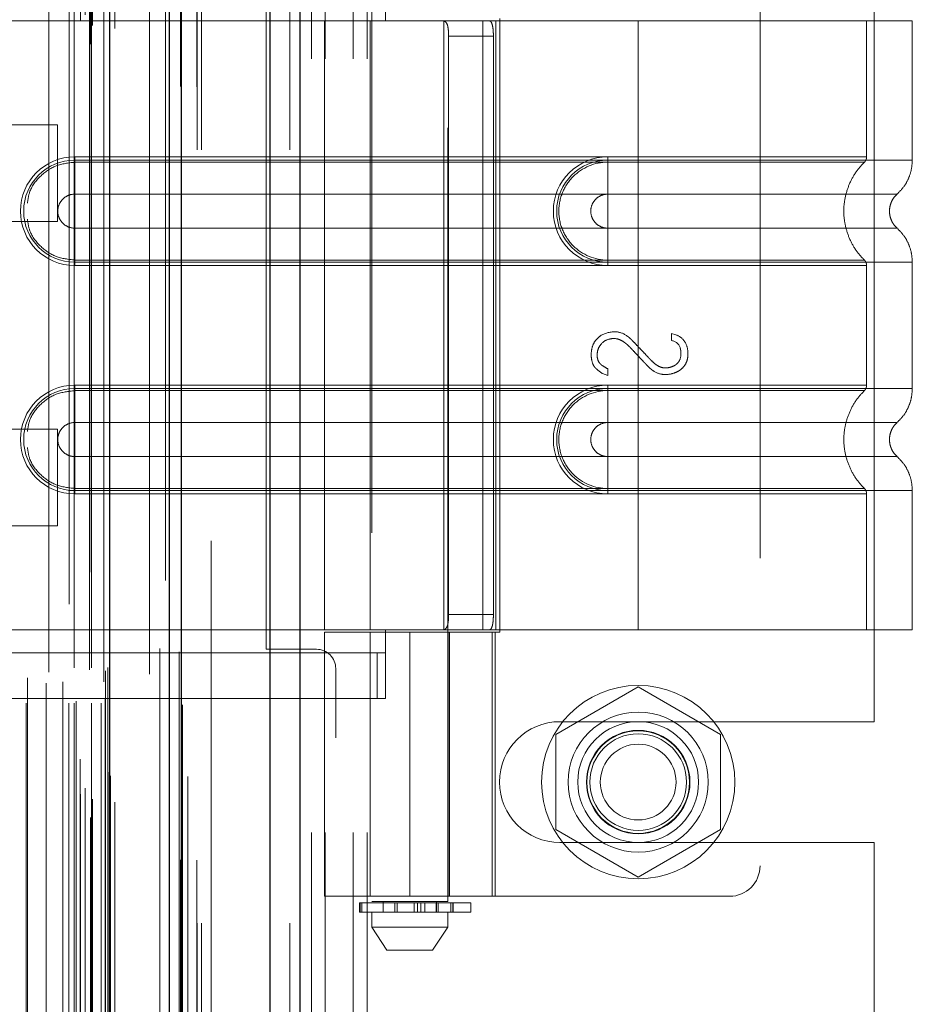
# Model space of a CAD drawing. Header units: inches. Extents: x 0.2 to 10.8, y 0.2 to 8.2.
# Tile 141 of 156: x 5.814 to 5.93, y 4.745 to 4.873. Entities that reach past the tile are written whole.
import ezdxf

# ---------------------------------------------------------------- set-up
doc = ezdxf.new("R2010")
doc.units = ezdxf.units.IN
doc.header["$MEASUREMENT"] = 0
doc.linetypes.add('HIDDEN', pattern=[0.075, 0.05, -0.025])
doc.layers.add('DIMENSIONS', color=140, linetype='Continuous')
doc.styles.add('SLDTEXTSTYLE0', font='TXT', dxfattribs={"width": 0.7})
doc.dimstyles.new('SLDDIMSTYLE0', dxfattribs={"dimtxt": 0.084961, "dimasz": 0.13, "dimexe": 0, "dimexo": 0.0625, "dimgap": 0.02124, "dimtad": 0, "dimtih": 1, "dimtoh": 1, "dimlfac": 20, "dimrnd": 1e-09, "dimzin": 12, "dimdsep": 46, "dimtxsty": 'SLDTEXTSTYLE0', "dimsah": 1, "dimcen": 0.09, "dimadec": 0, "dimazin": 3, "dimtfac": 1, "dimtofl": 0, "dimtmove": 0, "dimatfit": 3, "dimfxl": 0, "dimfrac": 2, "dimtolj": 1, "dimtzin": 12, "dimarcsym": 0})

# ---------------------------------------------------------------- blocks, each defined once
blk = doc.blocks.new('_D_18')
at = {"layer": 'DIMENSIONS'}
for p, q in [((5.80191, 4.9986), (5.37507, 4.9986)), ((5.50007, 4.9986), (5.50007, 4.26256)), ((5.3385, 4.10851), (5.30997, 4.10851)), ((5.30997, 4.10851), (5.30997, 3.97348)), ((5.66164, 4.10851), (5.69017, 4.10851)), ((5.69017, 4.10851), (5.69017, 3.97348)), ((5.30997, 3.97348), (5.3385, 3.97348)), ((5.69017, 3.97348), (5.66164, 3.97348)), ((5.50007, 3.1744), (5.50007, 3.95446)), ((5.80191, 3.1744), (5.37507, 3.1744))]:
    blk.add_line(p, q, dxfattribs=at)
for points in [[(5.50007, 4.9986), (5.48007, 4.8686), (5.52007, 4.8686)], [(5.50007, 3.1744), (5.52007, 3.3044), (5.48007, 3.3044)]]:
    blk.add_solid(points, dxfattribs=at)
at = {"layer": 'DIMENSIONS', "char_height": 0.083333, "attachment_point": 1, "style": 'SLDTEXTSTYLE0'}
for s, insert in [('36.48', (5.3385, 4.23495)), ('926.7', (5.3385, 4.0809))]:
    blk.add_mtext(s, dxfattribs=dict(at, insert=insert))
blk = doc.blocks.new('_D_19')
at = {"layer": 'DIMENSIONS'}
for p, q in [((5.78356, 5.06775), (4.86961, 5.06775)), ((4.99461, 5.06775), (4.99461, 4.31812)), ((4.83304, 4.18799), (4.80451, 4.18799)), ((4.80451, 4.18799), (4.80451, 4.05296)), ((5.15619, 4.18799), (5.18472, 4.18799)), ((5.18472, 4.18799), (5.18472, 4.05296)), ((4.80451, 4.05296), (4.83304, 4.05296)), ((5.18472, 4.05296), (5.15619, 4.05296)), ((4.99461, 3.1052), (4.99461, 3.89891)), ((5.78356, 3.1052), (4.86961, 3.1052))]:
    blk.add_line(p, q, dxfattribs=at)
for points in [[(4.99461, 5.06775), (4.97461, 4.93775), (5.01461, 4.93775)], [(4.99461, 3.1052), (5.01461, 3.2352), (4.97461, 3.2352)]]:
    blk.add_solid(points, dxfattribs=at)
at = {"layer": 'DIMENSIONS', "char_height": 0.083333, "attachment_point": 1, "style": 'SLDTEXTSTYLE0'}
for s, insert in [('39.25', (4.83304, 4.31443)), ('997.0', (4.83304, 4.16038)), ('OPENING', (4.73258, 4.00633))]:
    blk.add_mtext(s, dxfattribs=dict(at, insert=insert))

msp = doc.modelspace()

# ---------------------------------------------------------------- linework, layer by layer
at = {"color": 7, "linetype": 'Continuous', "lineweight": 25}
for p, q in [((5.8504098, 5.12325), (5.8504098, 3.0557523)), ((5.8465915, 3.0557523), (5.8465915, 5.1225418)), ((5.8335643, 3.0557523), (5.8335643, 5.1170023)), ((5.8351459, 3.0557523), (5.8351459, 5.1171577)), ((5.8258824, 3.071415), (5.8258824, 5.1015798))]:
    msp.add_line(p, q, dxfattribs=at)
at = {"color": 7, "linetype": 'HIDDEN', "lineweight": 18}
for p, q in [((5.8504098, 5.12325), (5.8504098, 3.0557523)), ((5.8504098, 3.0557523), (5.8504098, 5.12325)), ((5.8504098, 3.0557523), (5.8504098, 5.12325)), ((5.8465915, 3.0557523), (5.8465915, 5.1225418)), ((5.849137, 3.0557523), (5.849137, 5.1225418)), ((5.849137, 3.0557523), (5.849137, 5.1225418)), ((5.8351459, 3.0557523), (5.8351459, 5.1171577)), ((5.8371643, 3.0557523), (5.8371643, 5.1170023)), ((5.8376915, 3.0557523), (5.8376915, 5.1171577)), ((5.8376915, 3.0557523), (5.8376915, 5.1171577)), ((5.8349933, 3.0639328), (5.8349933, 5.1090621)), ((5.8233471, 3.0694146), (5.8233471, 5.1035803)), ((5.8233471, 3.0694146), (5.8233471, 5.1035803)), ((5.8232965, 5.1011239), (5.8232965, 3.071871)), ((5.8236023, 3.071817), (5.8236023, 5.1011778)), ((5.8265076, 3.071415), (5.8265076, 5.1015798)), ((5.8220645, 3.0724558), (5.8220645, 5.1005391)), ((5.8226599, 3.0732087), (5.8226599, 5.099809)), ((5.8330402, 5.1000814), (5.8330402, 3.0729131)), ((5.8256568, 3.0752838), (5.8256568, 5.097711)), ((5.8256568, 3.0752838), (5.8256568, 5.097711)), ((5.8259277, 3.0747056), (5.8259277, 5.0982892)), ((5.8259438, 3.0748314), (5.8259438, 5.0981634)), ((5.8359578, 3.074731), (5.8359578, 5.0982584)), ((5.8206258, 5.0969964), (5.8206258, 3.0760033)), ((5.8220459, 3.076984), (5.8220459, 5.0960108)), ((5.8309782, 5.093322), (5.8309782, 3.0796717)), ((5.815048, 3.0842256), (5.815048, 5.0887692)), ((5.8205503, 3.0842256), (5.8205503, 5.0887692)), ((5.8212542, 5.0887692), (5.8212542, 3.0842256)), ((5.8212542, 3.0842256), (5.8212542, 5.0887692)), ((5.8215042, 3.0844756), (5.8215042, 5.0885192)), ((5.8232542, 5.0885192), (5.8232542, 3.0844756)), ((5.8235042, 3.0842256), (5.8235042, 5.0887692)), ((5.8235042, 5.0887692), (5.8235042, 3.0842256)), ((5.8247484, 3.0842256), (5.8247484, 5.0887692)), ((5.8247484, 3.0842256), (5.8247484, 5.0887692)), ((5.8252542, 3.0847256), (5.8252542, 5.0882692)), ((5.8252542, 3.0847256), (5.8252542, 5.0882692)), ((5.8352551, 3.083997), (5.8352551, 5.0889992)), ((5.8179712, 5.0882276), (5.8179712, 3.0847655)), ((5.8251076, 5.0869724), (5.8251076, 3.0860224)), ((5.8176428, 3.0868027), (5.8176428, 5.0861921)), ((5.8176428, 3.0868027), (5.8176428, 5.0861921)), ((5.8197758, 3.0869504), (5.8197758, 5.0860436)), ((5.8152092, 3.087468), (5.8152092, 5.0855312)), ((5.8252965, 3.0883735), (5.8252965, 5.0846213)), ((5.8252965, 3.0883735), (5.8252965, 5.0846213)), ((5.8256248, 3.0888374), (5.8256248, 5.0841575)), ((5.8256248, 3.0888374), (5.8256248, 5.0841575)), ((5.8348202, 3.0908244), (5.8348202, 5.0821496)), ((5.8323399, 3.0912916), (5.8323399, 5.0817032)), ((5.8389643, 3.1052023), (5.8389643, 5.0677523)), ((5.8389643, 3.1052023), (5.8389643, 5.0677523)), ((5.8389643, 3.1052023), (5.8389643, 5.0677523)), ((5.8389643, 3.1052023), (5.8389643, 5.0677523)), ((5.8519143, 4.6675023), (5.8519143, 4.9986023)), ((5.8519143, 4.6675023), (5.8519143, 4.9986023)), ((5.8537143, 4.6675023), (5.8537143, 4.9986023)), ((5.8573143, 4.6675023), (5.8573143, 4.9986023)), ((5.8591143, 4.6675023), (5.8591143, 4.9986023)), ((5.8591143, 4.6675023), (5.8591143, 4.9986023)), ((5.8597154, 4.9062149), (5.8597154, 4.7585771)), ((5.869558, 4.7585771), (5.869558, 4.9062149)), ((5.9099123, 4.9029393), (5.9099123, 4.7631756)), ((5.9246643, 4.7818148), (5.9246643, 4.8842898)), ((5.8460643, 4.7911773), (5.8460643, 4.8749273)), ((5.8614871, 4.8753803), (5.8614871, 4.8724275)), ((5.8614871, 4.8724275), (5.8075501, 4.8724275)), ((5.8614871, 4.8724275), (5.8075501, 4.8724275)), ((5.8614871, 4.8724275), (5.8536131, 4.8724275)), ((5.8536131, 4.8724275), (5.8536131, 4.7936874)), ((5.8595186, 4.8724275), (5.8595186, 4.7936874)), ((5.8941643, 4.8724275), (5.8614871, 4.8724275)), ((5.8690234, 4.8724275), (5.8690234, 4.7936874)), ((5.874085, 4.8724275), (5.874085, 4.7936874)), ((5.8757722, 4.8724275), (5.8757722, 4.7936874)), ((5.8757722, 4.8724275), (5.8757722, 4.7936874)), ((5.8762689, 4.8727228), (5.8762689, 4.7933921)), ((5.8941643, 4.8724275), (5.8941643, 4.8544235)), ((5.9295973, 4.8724275), (5.8941643, 4.8724275)), ((5.8941643, 4.8724275), (5.8941643, 4.8544235)), ((5.8941643, 4.8724275), (5.8941643, 4.8548499)), ((5.8941643, 4.8724275), (5.8941643, 4.8548499)), ((5.9236918, 4.8548499), (5.9236918, 4.8724275)), ((5.9295973, 4.8544235), (5.9295973, 4.8724275)), ((5.8696551, 4.870459), (5.8696551, 4.7956559)), ((5.8754456, 4.870459), (5.8696551, 4.870459)), ((5.8754456, 4.870459), (5.8754456, 4.7956559)), ((5.8191076, 4.8589724), (5.7956701, 4.8589724)), ((5.8191076, 4.8464724), (5.8191076, 4.8589724)), ((5.8213296, 4.8548499), (5.8941643, 4.8548499)), ((5.8213296, 4.8548499), (5.8213296, 4.8541476)), ((5.8213296, 4.8544235), (5.8941643, 4.8544235)), ((5.8213296, 4.8544235), (5.8213296, 4.8500186)), ((5.8213296, 4.8541476), (5.8941643, 4.8541476)), ((5.8941643, 4.8548499), (5.8902272, 4.8548499)), ((5.8902272, 4.8548499), (5.8902272, 4.8541476)), ((5.8902272, 4.8544235), (5.8902272, 4.8500186)), ((5.8941643, 4.8544235), (5.8902272, 4.8544235)), ((5.8941643, 4.8541476), (5.8902272, 4.8541476)), ((5.8213296, 4.8500186), (5.8941643, 4.8500186)), ((5.8941643, 4.8500186), (5.8902272, 4.8500186)), ((5.7956701, 4.8464724), (5.8191076, 4.8464724)), ((5.8213296, 4.841219), (5.8213296, 4.8456239)), ((5.8941643, 4.8456239), (5.8213296, 4.8456239)), ((5.8902272, 4.8456239), (5.8941643, 4.8456239)), ((5.8902272, 4.841219), (5.8902272, 4.8456239)), ((5.8213296, 4.8407926), (5.8213296, 4.8414949)), ((5.8941643, 4.8414949), (5.8213296, 4.8414949)), ((5.8902272, 4.8414949), (5.8941643, 4.8414949)), ((5.8902272, 4.8407926), (5.8902272, 4.8414949)), ((5.8941643, 4.841219), (5.8213296, 4.841219)), ((5.8941643, 4.8407926), (5.8213296, 4.8407926)), ((5.8902272, 4.841219), (5.8941643, 4.841219)), ((5.8902272, 4.8407926), (5.8941643, 4.8407926)), ((5.8941643, 4.841219), (5.8941643, 4.8248959)), ((5.8941643, 4.841219), (5.8941643, 4.8248959)), ((5.8941643, 4.8407926), (5.8941643, 4.8253224)), ((5.8941643, 4.8407926), (5.8941643, 4.8253224)), ((5.9236918, 4.8253224), (5.9236918, 4.8407926)), ((5.9295973, 4.8248959), (5.9295973, 4.841219)), ((5.8984784, 4.8319824), (5.8990356, 4.8318383)), ((5.8984784, 4.8310889), (5.8984784, 4.8319824)), ((5.8902347, 4.8274379), (5.8902347, 4.8265924)), ((5.8902347, 4.8265924), (5.8895429, 4.8268229)), ((5.8213296, 4.8253224), (5.8941643, 4.8253224)), ((5.8213296, 4.8253224), (5.8213296, 4.82462)), ((5.8213296, 4.8248959), (5.8941643, 4.8248959)), ((5.8213296, 4.8248959), (5.8213296, 4.820491)), ((5.8902272, 4.8253224), (5.8902272, 4.82462)), ((5.8941643, 4.8253224), (5.8902272, 4.8253224)), ((5.8902272, 4.8248959), (5.8902272, 4.820491)), ((5.8941643, 4.8248959), (5.8902272, 4.8248959)), ((5.8213296, 4.82462), (5.8941643, 4.82462)), ((5.8941643, 4.82462), (5.8902272, 4.82462)), ((5.8213296, 4.820491), (5.8941643, 4.820491)), ((5.8941643, 4.820491), (5.8902272, 4.820491)), ((5.8191076, 4.8196224), (5.7956701, 4.8196224)), ((5.8191076, 4.8071224), (5.8191076, 4.8196224)), ((5.8213296, 4.8116914), (5.8213296, 4.8160963)), ((5.8941643, 4.8160963), (5.8213296, 4.8160963)), ((5.8902272, 4.8160963), (5.8941643, 4.8160963)), ((5.8902272, 4.8116914), (5.8902272, 4.8160963)), ((5.8213296, 4.811265), (5.8213296, 4.8119673)), ((5.8941643, 4.8119673), (5.8213296, 4.8119673)), ((5.8941643, 4.8116914), (5.8213296, 4.8116914)), ((5.8941643, 4.811265), (5.8213296, 4.811265)), ((5.8902272, 4.8119673), (5.8941643, 4.8119673)), ((5.8902272, 4.811265), (5.8902272, 4.8119673)), ((5.8902272, 4.8116914), (5.8941643, 4.8116914)), ((5.8902272, 4.811265), (5.8941643, 4.811265)), ((5.8941643, 4.8116914), (5.8941643, 4.7936874)), ((5.8941643, 4.8116914), (5.8941643, 4.7936874)), ((5.8941643, 4.811265), (5.8941643, 4.7936874)), ((5.8941643, 4.811265), (5.8941643, 4.7936874)), ((5.9236918, 4.7936874), (5.9236918, 4.811265)), ((5.9295973, 4.7936874), (5.9295973, 4.8116914)), ((5.7956701, 4.8071224), (5.8191076, 4.8071224)), ((5.8696551, 4.7956559), (5.8754456, 4.7956559)), ((5.8075501, 4.7936874), (5.8614871, 4.7936874)), ((5.8075501, 4.7936874), (5.8614871, 4.7936874)), ((5.8614871, 4.7936874), (5.8536131, 4.7936874)), ((5.8536131, 4.7933921), (5.8756603, 4.7933921)), ((5.8536131, 4.7933921), (5.8536131, 4.7592386)), ((5.8595186, 4.7933921), (5.8595186, 4.7592386)), ((5.8614871, 4.7936874), (5.8614871, 4.7907346)), ((5.8941643, 4.7936874), (5.8614871, 4.7936874)), ((5.8646367, 4.7933921), (5.8646367, 4.7592386)), ((5.8646367, 4.7592386), (5.8646367, 4.7933921)), ((5.8695804, 4.7933921), (5.8695804, 4.7592386)), ((5.8697548, 4.7592386), (5.8697548, 4.7933921)), ((5.8752847, 4.7592386), (5.8752847, 4.7933921)), ((5.8756603, 4.7933921), (5.8762689, 4.7933921)), ((5.8756603, 4.7592386), (5.8756603, 4.7933921)), ((5.9295973, 4.7936874), (5.8941643, 4.7936874)), ((5.8604113, 4.7907346), (5.8061991, 4.7907346)), ((5.8525643, 4.7911773), (5.8460643, 4.7911773)), ((5.8604113, 4.7848291), (5.8604113, 4.7907346)), ((5.8604113, 4.7907346), (5.8614871, 4.7907346)), ((5.8614871, 4.7848291), (5.8614871, 4.7907346)), ((5.8550643, 4.3797273), (5.8550643, 4.7886773)), ((5.8941643, 4.7862999), (5.8835143, 4.7801511)), ((5.9048143, 4.7801511), (5.8941643, 4.7862999)), ((5.8061991, 4.7848291), (5.8604113, 4.7848291)), ((5.8614871, 4.7848291), (5.8604113, 4.7848291)), ((5.8840393, 4.7818148), (5.9246643, 4.7818148)), ((5.8835143, 4.7801511), (5.8835143, 4.7678536)), ((5.9048143, 4.7678536), (5.9048143, 4.7801511)), ((5.8835143, 4.7678536), (5.8941643, 4.7617048)), ((5.8941643, 4.7617048), (5.9048143, 4.7678536)), ((5.8840393, 4.7661898), (5.9246643, 4.7661898)), ((5.9246643, 4.7168461), (5.9246643, 4.7661898)), ((5.8756603, 4.7592386), (5.8536131, 4.7592386)), ((5.869558, 4.7585771), (5.8597154, 4.7585771)), ((5.8611918, 4.7585771), (5.8611918, 4.7571992)), ((5.8680816, 4.7571992), (5.8680816, 4.7585771)), ((5.8756603, 4.7592386), (5.9059753, 4.7592386)), ((5.8581351, 4.7583803), (5.8582073, 4.7583803)), ((5.8581351, 4.7583803), (5.8581351, 4.7571992)), ((5.8582073, 4.7571992), (5.8582073, 4.7583803)), ((5.8582073, 4.7583803), (5.8725107, 4.7583803)), ((5.8582073, 4.7583803), (5.8582073, 4.7571992)), ((5.8584434, 4.7583803), (5.8584434, 4.7571992)), ((5.8584434, 4.7571992), (5.8584434, 4.7583803)), ((5.8627137, 4.7571992), (5.8627137, 4.7583803)), ((5.8627137, 4.7583803), (5.8627137, 4.7571992)), ((5.8629875, 4.7583803), (5.8629875, 4.7571992)), ((5.8629875, 4.7571992), (5.8629875, 4.7583803)), ((5.8651823, 4.7571992), (5.8651823, 4.7583803)), ((5.8651823, 4.7583803), (5.8651823, 4.7571992)), ((5.865625, 4.7583803), (5.865625, 4.7571992)), ((5.865625, 4.7571992), (5.865625, 4.7583803)), ((5.8660596, 4.7571992), (5.8660596, 4.7583803)), ((5.8660596, 4.7583803), (5.8660596, 4.7571992)), ((5.8665687, 4.7583803), (5.8665687, 4.7571992)), ((5.8665687, 4.7571992), (5.8665687, 4.7583803)), ((5.8680331, 4.7583803), (5.8680331, 4.7571992)), ((5.8680381, 4.7583803), (5.8680381, 4.7571992)), ((5.8680381, 4.7571992), (5.8680381, 4.7583803)), ((5.8680816, 4.7571992), (5.8680816, 4.7583803)), ((5.8683249, 4.7571992), (5.8683249, 4.7583803)), ((5.8683249, 4.7583803), (5.8683249, 4.7571992)), ((5.8699471, 4.7583803), (5.8699471, 4.7571992)), ((5.8699471, 4.7571992), (5.8699471, 4.7583803)), ((5.8702172, 4.7571992), (5.8702172, 4.7583803)), ((5.8702172, 4.7583803), (5.8702172, 4.7571992)), ((5.8702389, 4.7571992), (5.8702389, 4.7583803)), ((5.8725107, 4.7571992), (5.8725107, 4.7583803)), ((5.8582073, 4.7571992), (5.8581351, 4.7571992)), ((5.8725107, 4.7571992), (5.8582073, 4.7571992)), ((5.8597154, 4.7571992), (5.8597154, 4.7552307)), ((5.869558, 4.7552307), (5.869558, 4.7571992)), ((5.8597154, 4.7552307), (5.869558, 4.7552307)), ((5.8597154, 4.7552307), (5.8616839, 4.7522779)), ((5.8675894, 4.7522779), (5.869558, 4.7552307)), ((5.8616839, 4.7522779), (5.8675894, 4.7522779))]:
    msp.add_line(p, q, dxfattribs=at)
at = {"color": 7, "linetype": 'HIDDEN', "lineweight": 18, "flags": 128}
for points in [[(5.8370977, 3.0638986), (5.8370979, 4.0784026), (5.8370977, 5.1090963)], [(5.8370977, 3.0638966), (5.8370979, 4.0658172), (5.8370977, 5.1090961)], [(5.8359578, 3.0747242), (5.8359579, 4.1077342), (5.8359578, 5.0982718)], [(5.8352551, 3.0840072), (5.8352555, 4.0451333), (5.8352551, 5.0889981)], [(5.8309855, 5.0879743), (5.8309854, 4.0945813), (5.8309855, 3.0850196)], [(5.8309855, 5.0879764), (5.8309855, 4.1071758), (5.8309855, 3.0850196)]]:
    msp.add_lwpolyline(points, dxfattribs=at)
at = {"color": 7, "linetype": 'HIDDEN', "lineweight": 18}
for radius in [0.0125, 0.0090551, 0.0078125, 0.0066929, 0.006625, 0.00625, 0.0048975]:
    msp.add_circle((5.8941643, 4.7740023), radius, dxfattribs=at)
for centre, radius, start, end in [((5.8213296, 4.8478212), 0.0070287, 90, 270), ((5.8213296, 4.8478212), 0.0066023, 90, 270), ((5.8902272, 4.8478212), 0.0070287, 90, 270), ((5.8902272, 4.8478212), 0.0066023, 90, 270), ((5.8213296, 4.8182937), 0.0070287, 90, 270), ((5.8213296, 4.8182937), 0.0066023, 90, 270), ((5.8902272, 4.8182937), 0.0070287, 90, 270), ((5.8902272, 4.8182937), 0.0066023, 90, 270), ((5.8525643, 4.7886773), 0.0025, 0, 90), ((5.8840393, 4.7740023), 0.0078125, 90, 270), ((5.9059753, 4.7631756), 0.003937, 270, 0)]:
    msp.add_arc(centre, radius, start, end, dxfattribs=at)
for points, knots in [([(5.8688824, 4.8724275), (5.8690298, 4.8724275), (5.8691576, 4.872382), (5.8693666, 4.8721933), (5.8694466, 4.8720497), (5.8695623, 4.8716869), (5.8695993, 4.8714654), (5.8696452, 4.8709851), (5.8696551, 4.8707231), (5.8696551, 4.870459)], [0, 0, 0, 0, 0.25, 0.25, 0.5, 0.5, 0.75, 0.75, 1, 1, 1, 1]), ([(5.8754456, 4.870459), (5.8754456, 4.8707198), (5.8754358, 4.8709758), (5.8753941, 4.8714536), (5.875362, 4.8716723), (5.8752716, 4.8720354), (5.8752122, 4.8721817), (5.8750677, 4.8723765), (5.8749812, 4.8724275), (5.8748852, 4.8724275)], [0, 0, 0, 0, 0.25, 0.25, 0.5, 0.5, 0.75, 0.75, 1, 1, 1, 1]), ([(5.8152092, 4.8488567), (5.8152733, 4.8493279), (5.8154493, 4.8506224), (5.816767, 4.8523941), (5.8188387, 4.8538636), (5.8204993, 4.8540529), (5.8213296, 4.8541476)], [0, 0, 0, 0, 0.16020075, 0.44013383, 0.72006692, 1, 1, 1, 1]), ([(5.8902272, 4.8541476), (5.8885643, 4.8541643), (5.8861058, 4.8531145), (5.8842304, 4.850305), (5.8837361, 4.8478212), (5.8842304, 4.8453375), (5.8861058, 4.8425279), (5.8885643, 4.8414782), (5.8902272, 4.8414949)], [6.28318531, 6.28318531, 6.28318531, 6.28318531, 7.06858347, 7.46128255, 7.85398163, 8.24668072, 8.6393798, 9.42477796, 9.42477796, 9.42477796, 9.42477796]), ([(5.8941642, 4.8544235), (5.8941642, 4.8536198), (5.8941642, 4.8519346), (5.8941642, 4.8505516), (5.8941642, 4.850018)], [0.052118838, 0.052118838, 0.052118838, 0.052118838, 0.500001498, 0.948006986, 0.948006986, 0.948006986, 0.948006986]), ([(5.8941643, 4.8548499), (5.8986751, 4.8548499), (5.9063975, 4.8548499), (5.9159511, 4.8548499), (5.9221547, 4.8548499), (5.9244605, 4.8548499), (5.9221547, 4.8548499), (5.9159511, 4.8548499), (5.9063975, 4.8548499), (5.8986751, 4.8548499), (5.8941643, 4.8548499)], [4.71239975, 4.71239975, 4.71239975, 4.71239975, 5.17054869, 5.49779793, 5.89049701, 6.2831961, 6.67589519, 7.06859428, 7.39584352, 7.85399245, 7.85399245, 7.85399245, 7.85399245]), ([(5.8941643, 4.8544235), (5.8964833, 4.8544235), (5.8988024, 4.8544235), (5.9033514, 4.8544235), (5.9055813, 4.8544235), (5.9098665, 4.8544235), (5.9119216, 4.8544235), (5.9157781, 4.8544235), (5.9175794, 4.8544235), (5.9208591, 4.8544235), (5.9223374, 4.8544235), (5.9249142, 4.8544235), (5.9260127, 4.8544235), (5.9277876, 4.8544235), (5.9284641, 4.8544235), (5.9293689, 4.8544235), (5.9295973, 4.8544235), (5.9295973, 4.8544235), (5.9293689, 4.8544235), (5.9284641, 4.8544235), (5.9277876, 4.8544235), (5.9260127, 4.8544235), (5.9249142, 4.8544235), (5.9223374, 4.8544235), (5.9208591, 4.8544235), (5.9175794, 4.8544235), (5.9157781, 4.8544235), (5.9119216, 4.8544235), (5.9098665, 4.8544235), (5.9055813, 4.8544235), (5.9033514, 4.8544235), (5.8988024, 4.8544235), (5.8964833, 4.8544235), (5.8941643, 4.8544235)], [0, 0, 0, 0, 0.0625, 0.0625, 0.125, 0.125, 0.1875, 0.1875, 0.25, 0.25, 0.3125, 0.3125, 0.375, 0.375, 0.4375, 0.4375, 0.5, 0.5, 0.5625, 0.5625, 0.625, 0.625, 0.6875, 0.6875, 0.75, 0.75, 0.8125, 0.8125, 0.875, 0.875, 0.9375, 0.9375, 1, 1, 1, 1]), ([(5.8941643, 4.8544235), (5.8941643, 4.8535949), (5.8941643, 4.8527667), (5.8941643, 4.8512541), (5.8941643, 4.8505705), (5.8941643, 4.8500186)], [0, 0, 0, 0, 0.5, 0.5, 1, 1, 1, 1]), ([(5.8941643, 4.8541476), (5.8979916, 4.8541476), (5.9018153, 4.8541476), (5.9088863, 4.8541477), (5.9121298, 4.8541477), (5.9175389, 4.8541477), (5.9197075, 4.8541477), (5.922635, 4.8541478), (5.9233969, 4.8541478), (5.9233961, 4.8541478), (5.922636, 4.8541478), (5.9197069, 4.8541479), (5.9175397, 4.8541479), (5.9121297, 4.8541479), (5.9088866, 4.8541479), (5.9018154, 4.854148), (5.8979921, 4.854148), (5.8941643, 4.854148)], [0, 0, 0, 0, 0.125, 0.125, 0.25, 0.25, 0.375, 0.375, 0.5, 0.5, 0.625, 0.625, 0.75, 0.75, 0.875, 0.875, 1, 1, 1, 1]), ([(5.8941643, 4.8414949), (5.8941643, 4.8431338), (5.8941643, 4.8478212), (5.8941643, 4.8525087), (5.8941643, 4.8541476)], [0.027131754, 0.027131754, 0.027131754, 0.027131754, 0.5, 0.972868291, 0.972868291, 0.972868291, 0.972868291]), ([(5.9234577, 4.8414359), (5.9230526, 4.8418726), (5.9222426, 4.8427457), (5.9214014, 4.8443351), (5.9208647, 4.8460399), (5.9206801, 4.8478212), (5.9208647, 4.8496026), (5.9214014, 4.8513073), (5.9222426, 4.8528968), (5.9230526, 4.8537699), (5.9234577, 4.8542066)], [0, 0, 0, 0, 0.125085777, 0.250126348, 0.375155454, 0.5, 0.624844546, 0.749873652, 0.874914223, 1, 1, 1, 1]), ([(5.9233939, 4.8541444), (5.9234383, 4.8541925), (5.923528, 4.8542896), (5.9236198, 4.8544672), (5.9236821, 4.8546571), (5.9236886, 4.8547891), (5.9236918, 4.8548545)], [0, 0, 0, 0, 0.24752408, 0.49999998, 0.75247589, 1, 1, 1, 1]), ([(5.9276036, 4.8499993), (5.9278956, 4.8502911), (5.9284863, 4.8508812), (5.929112, 4.8519803), (5.9295212, 4.8531773), (5.9295722, 4.8540111), (5.9295974, 4.8544235)], [0, 0, 0, 0, 0.2471303, 0.49986639, 0.75266195, 1, 1, 1, 1]), ([(5.8213296, 4.8456239), (5.821042, 4.8456239), (5.8207545, 4.8456811), (5.820223, 4.8459012), (5.8199792, 4.8460641), (5.8195725, 4.8464709), (5.8194096, 4.8467146), (5.8191895, 4.8472461), (5.8191323, 4.8475336), (5.8191323, 4.8481089), (5.8191895, 4.8483964), (5.8194096, 4.8489279), (5.8195725, 4.8491716), (5.8199792, 4.8495784), (5.820223, 4.8497412), (5.8207545, 4.8499614), (5.821042, 4.8500186), (5.8213296, 4.8500186)], [0, 0, 0, 0, 0.125, 0.125, 0.25, 0.25, 0.375, 0.375, 0.5, 0.5, 0.625, 0.625, 0.75, 0.75, 0.875, 0.875, 1, 1, 1, 1]), ([(5.8902272, 4.8500186), (5.8899396, 4.8500186), (5.8896521, 4.8499614), (5.8891206, 4.8497412), (5.8888769, 4.8495784), (5.8884701, 4.8491716), (5.8883072, 4.8489279), (5.8880871, 4.8483964), (5.8880299, 4.8481089), (5.8880299, 4.8475336), (5.8880871, 4.8472461), (5.8883072, 4.8467146), (5.8884701, 4.8464709), (5.8888769, 4.8460641), (5.8891206, 4.8459012), (5.8896521, 4.8456811), (5.8899396, 4.8456239), (5.8902272, 4.8456239)], [0, 0, 0, 0, 0.125, 0.125, 0.25, 0.25, 0.375, 0.375, 0.5, 0.5, 0.625, 0.625, 0.75, 0.75, 0.875, 0.875, 1, 1, 1, 1]), ([(5.8941643, 4.850018), (5.8991265, 4.850018), (5.9077739, 4.850018), (5.9186476, 4.850018), (5.9258402, 4.850018), (5.928517, 4.850018), (5.9258402, 4.850018), (5.9186476, 4.850018), (5.9077739, 4.850018), (5.8991265, 4.850018), (5.8941643, 4.850018)], [4.71241411, 4.71241411, 4.71241411, 4.71241411, 5.15721613, 5.48839216, 5.88580339, 6.28321463, 6.68062587, 7.0780371, 7.40921314, 7.85401516, 7.85401516, 7.85401516, 7.85401516]), ([(5.9276469, 4.8456047), (5.9274989, 4.8457522), (5.9272025, 4.8460476), (5.9268914, 4.8465984), (5.9266911, 4.8471946), (5.9266212, 4.8478212), (5.9266911, 4.8484479), (5.9268914, 4.849044), (5.9272025, 4.8495949), (5.9274989, 4.8498903), (5.9276469, 4.8500378)], [0, 0, 0, 0, 0.12483242, 0.24993914, 0.37510573, 0.5, 0.62489427, 0.75006086, 0.87516758, 1, 1, 1, 1]), ([(5.8213296, 4.8414949), (5.8204993, 4.8415895), (5.8188387, 4.8417788), (5.816767, 4.8432483), (5.8154493, 4.8450201), (5.8152733, 4.8463146), (5.8152092, 4.8467857)], [0, 0, 0, 0, 0.27993308, 0.55986617, 0.83979925, 1, 1, 1, 1]), ([(5.8941642, 4.841219), (5.8941642, 4.8420227), (5.8941642, 4.8437078), (5.8941642, 4.8450909), (5.8941642, 4.8456244)], [0.052118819, 0.052118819, 0.052118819, 0.052118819, 0.500001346, 0.948007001, 0.948007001, 0.948007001, 0.948007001]), ([(5.8941643, 4.8456244), (5.8991265, 4.8456244), (5.9077739, 4.8456244), (5.9186476, 4.8456244), (5.9258402, 4.8456244), (5.928517, 4.8456244), (5.9258402, 4.8456244), (5.9186476, 4.8456244), (5.9077739, 4.8456244), (5.8991265, 4.8456244), (5.8941643, 4.8456244)], [4.71236405, 4.71236405, 4.71236405, 4.71236405, 5.15716608, 5.48834211, 5.88575335, 6.2831646, 6.68057584, 7.07798708, 7.40916311, 7.85396503, 7.85396503, 7.85396503, 7.85396503]), ([(5.8941643, 4.841219), (5.8941643, 4.8420476), (5.8941643, 4.8428758), (5.8941643, 4.8443884), (5.8941643, 4.845072), (5.8941643, 4.8456239)], [0, 0, 0, 0, 0.5, 0.5, 1, 1, 1, 1]), ([(5.9295974, 4.841219), (5.9295722, 4.8416313), (5.9295212, 4.8424652), (5.929112, 4.8436622), (5.9284863, 4.8447612), (5.9278956, 4.8453514), (5.9276036, 4.8456431)], [0, 0, 0, 0, 0.24733805, 0.50013361, 0.75286969, 1, 1, 1, 1]), ([(5.8941643, 4.8414945), (5.8979921, 4.8414945), (5.9018154, 4.8414945), (5.9088866, 4.8414945), (5.9121297, 4.8414946), (5.9175397, 4.8414946), (5.9197069, 4.8414946), (5.922636, 4.8414946), (5.9233961, 4.8414947), (5.9233969, 4.8414947), (5.922635, 4.8414947), (5.9197075, 4.8414947), (5.9175389, 4.8414947), (5.9121298, 4.8414948), (5.9088863, 4.8414948), (5.9018153, 4.8414948), (5.8979916, 4.8414948), (5.8941643, 4.8414949)], [0, 0, 0, 0, 0.125, 0.125, 0.25, 0.25, 0.375, 0.375, 0.5, 0.5, 0.625, 0.625, 0.75, 0.75, 0.875, 0.875, 1, 1, 1, 1]), ([(5.9236918, 4.840788), (5.9236886, 4.8408534), (5.9236821, 4.8409854), (5.9236198, 4.8411753), (5.923528, 4.8413528), (5.9234383, 4.84145), (5.9233939, 4.8414981)], [0, 0, 0, 0, 0.2475241, 0.50000001, 0.75247591, 1, 1, 1, 1]), ([(5.8941643, 4.841219), (5.8964833, 4.841219), (5.8988024, 4.841219), (5.9033514, 4.841219), (5.9055813, 4.841219), (5.9098665, 4.841219), (5.9119216, 4.841219), (5.9157781, 4.841219), (5.9175794, 4.841219), (5.9208591, 4.841219), (5.9223374, 4.841219), (5.9249142, 4.841219), (5.9260127, 4.841219), (5.9277876, 4.841219), (5.9284641, 4.841219), (5.9293689, 4.841219), (5.9295973, 4.841219), (5.9295973, 4.841219), (5.9293689, 4.841219), (5.9284641, 4.841219), (5.9277876, 4.841219), (5.9260127, 4.841219), (5.9249142, 4.841219), (5.9223374, 4.841219), (5.9208591, 4.841219), (5.9175794, 4.841219), (5.9157781, 4.841219), (5.9119216, 4.841219), (5.9098665, 4.841219), (5.9055813, 4.841219), (5.9033514, 4.841219), (5.8988024, 4.841219), (5.8964833, 4.841219), (5.8941643, 4.841219)], [0, 0, 0, 0, 0.0625, 0.0625, 0.125, 0.125, 0.1875, 0.1875, 0.25, 0.25, 0.3125, 0.3125, 0.375, 0.375, 0.4375, 0.4375, 0.5, 0.5, 0.5625, 0.5625, 0.625, 0.625, 0.6875, 0.6875, 0.75, 0.75, 0.8125, 0.8125, 0.875, 0.875, 0.9375, 0.9375, 1, 1, 1, 1]), ([(5.8941643, 4.8407926), (5.8986751, 4.8407926), (5.9063975, 4.8407926), (5.9159511, 4.8407926), (5.9221547, 4.8407926), (5.9244605, 4.8407926), (5.9221547, 4.8407926), (5.9159511, 4.8407926), (5.9063975, 4.8407926), (5.8986751, 4.8407926), (5.8941643, 4.8407926)], [4.71239001, 4.71239001, 4.71239001, 4.71239001, 5.17053895, 5.49778819, 5.89048727, 6.28318636, 6.67588545, 7.06858454, 7.39583378, 7.85398272, 7.85398272, 7.85398272, 7.85398272]), ([(5.8895429, 4.8268229), (5.8893335, 4.8269714), (5.8889855, 4.8272272), (5.8886926, 4.8274825), (5.8885972, 4.8275768), (5.8884074, 4.8278344), (5.8881862, 4.8282837), (5.888042, 4.8291524), (5.888172, 4.8302471), (5.8885706, 4.8310851), (5.8895052, 4.8319728), (5.8904523, 4.8322226), (5.8912051, 4.8322226)], [0, 0, 0, 0, 0.0625, 0.125, 0.15625, 0.1875, 0.25, 0.375, 0.5, 0.625, 0.75, 1, 1, 1, 1]), ([(5.8990356, 4.8318383), (5.8994726, 4.8316684), (5.9001637, 4.8311734), (5.9005618, 4.8302018), (5.9006163, 4.8291416), (5.9004784, 4.8284196), (5.9001858, 4.8278295), (5.8996449, 4.8272991), (5.8992356, 4.8270559), (5.8985463, 4.8267806), (5.897515, 4.8265974), (5.8964787, 4.8268855), (5.8957848, 4.82742), (5.895507, 4.8276708), (5.8952483, 4.8279388), (5.8951155, 4.828082), (5.8948301, 4.8283852), (5.8944514, 4.8287905), (5.8939813, 4.829292), (5.8936021, 4.8296957), (5.8933144, 4.8299989), (5.8931823, 4.8301392), (5.8929277, 4.830402), (5.8926409, 4.8306616), (5.8921787, 4.8310122), (5.8914088, 4.8314092), (5.8903604, 4.8313284), (5.889602, 4.8309616), (5.8890263, 4.8301879), (5.8888464, 4.829534), (5.8888612, 4.8287571), (5.8890688, 4.8282772), (5.8893605, 4.8279675), (5.889575, 4.8278162), (5.8899351, 4.8275968), (5.8902347, 4.8274379)], [0, 0, 0, 0, 0.0625, 0.125, 0.15625, 0.1875, 0.21875, 0.25, 0.28125, 0.3125, 0.375, 0.4375, 0.453125, 0.46875, 0.4765625, 0.484375, 0.5, 0.53125, 0.5625, 0.59375, 0.609375, 0.6171875, 0.625, 0.640625, 0.65625, 0.6875, 0.75, 0.8125, 0.84375, 0.875, 0.90625, 0.9375, 0.953125, 0.96875, 1, 1, 1, 1]), ([(5.8912051, 4.8322226), (5.8916937, 4.8322226), (5.8923039, 4.8320088), (5.8930257, 4.8314594), (5.8935332, 4.8309745), (5.8939853, 4.830477), (5.894589, 4.8298533), (5.8950569, 4.8293584), (5.8954265, 4.8289666), (5.8955713, 4.8288086), (5.8959611, 4.8284003), (5.8963456, 4.8280649), (5.8969585, 4.8276433), (5.8976183, 4.8275093), (5.8982996, 4.8276137), (5.8987729, 4.8277989), (5.8991061, 4.8280158), (5.8995523, 4.8284912), (5.899708, 4.829066), (5.89968, 4.8297667), (5.8994979, 4.8306052), (5.8990396, 4.8309954), (5.8984784, 4.8310889)], [0, 0, 0, 0, 0.125, 0.15625, 0.1875, 0.25, 0.3125, 0.375, 0.40625, 0.421875, 0.4375, 0.46875, 0.5, 0.5625, 0.625, 0.6875, 0.71875, 0.75, 0.8125, 0.84375, 0.875, 1, 1, 1, 1]), ([(5.8941642, 4.8248959), (5.8941642, 4.8240922), (5.8941642, 4.8224071), (5.8941642, 4.821024), (5.8941642, 4.8204905)], [0.052118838, 0.052118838, 0.052118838, 0.052118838, 0.500001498, 0.948006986, 0.948006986, 0.948006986, 0.948006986]), ([(5.8941643, 4.8253224), (5.8985161, 4.8253224), (5.906101, 4.8253224), (5.915662, 4.8253224), (5.9220248, 4.8253224), (5.9244685, 4.8253224), (5.9222446, 4.8253224), (5.9160575, 4.8253224), (5.9064708, 4.8253224), (5.8987022, 4.8253224), (5.8941643, 4.8253224)], [4.71239469, 4.71239469, 4.71239469, 4.71239469, 5.154448, 5.48366074, 5.87871603, 6.27377131, 6.6688266, 7.06388188, 7.39309462, 7.85399245, 7.85399245, 7.85399245, 7.85399245]), ([(5.8941643, 4.8248959), (5.8964833, 4.8248959), (5.8988024, 4.8248959), (5.9033514, 4.8248959), (5.9055813, 4.8248959), (5.9098665, 4.8248959), (5.9119216, 4.8248959), (5.9157781, 4.8248959), (5.9175794, 4.8248959), (5.9208591, 4.8248959), (5.9223374, 4.8248959), (5.9249142, 4.8248959), (5.9260127, 4.8248959), (5.9277876, 4.8248959), (5.9284641, 4.8248959), (5.9293689, 4.8248959), (5.9295973, 4.8248959), (5.9295973, 4.8248959), (5.9293689, 4.8248959), (5.9284641, 4.8248959), (5.9277876, 4.8248959), (5.9260127, 4.8248959), (5.9249142, 4.8248959), (5.9223374, 4.8248959), (5.9208591, 4.8248959), (5.9175794, 4.8248959), (5.9157781, 4.8248959), (5.9119216, 4.8248959), (5.9098665, 4.8248959), (5.9055813, 4.8248959), (5.9033514, 4.8248959), (5.8988024, 4.8248959), (5.8964833, 4.8248959), (5.8941643, 4.8248959)], [0, 0, 0, 0, 0.0625, 0.0625, 0.125, 0.125, 0.1875, 0.1875, 0.25, 0.25, 0.3125, 0.3125, 0.375, 0.375, 0.4375, 0.4375, 0.5, 0.5, 0.5625, 0.5625, 0.625, 0.625, 0.6875, 0.6875, 0.75, 0.75, 0.8125, 0.8125, 0.875, 0.875, 0.9375, 0.9375, 1, 1, 1, 1]), ([(5.8941643, 4.8248959), (5.8941643, 4.8240673), (5.8941643, 4.8232391), (5.8941643, 4.8217265), (5.8941643, 4.8210429), (5.8941643, 4.820491)], [0, 0, 0, 0, 0.5, 0.5, 1, 1, 1, 1]), ([(5.9233939, 4.8246169), (5.9234383, 4.8246649), (5.9235279, 4.8247621), (5.9236198, 4.8249396), (5.9236821, 4.8251295), (5.9236886, 4.8252615), (5.9236918, 4.8253269)], [0, 0, 0, 0, 0.24752405, 0.49999994, 0.75247586, 1, 1, 1, 1]), ([(5.9276036, 4.8204718), (5.9278956, 4.8207635), (5.9284863, 4.8213537), (5.929112, 4.8224527), (5.9295212, 4.8236497), (5.9295722, 4.8244836), (5.9295974, 4.8248959)], [0, 0, 0, 0, 0.2471303, 0.49986639, 0.75266195, 1, 1, 1, 1]), ([(5.8152092, 4.8193292), (5.8152733, 4.8198004), (5.8154493, 4.8210949), (5.816767, 4.8228666), (5.8188387, 4.8243361), (5.8204993, 4.8245254), (5.8213296, 4.82462)], [0, 0, 0, 0, 0.16020075, 0.44013383, 0.72006692, 1, 1, 1, 1]), ([(5.8902272, 4.82462), (5.8885643, 4.8246367), (5.8861058, 4.823587), (5.8842304, 4.8207774), (5.8837361, 4.8182937), (5.8842304, 4.8158099), (5.8861058, 4.8130004), (5.8885643, 4.8119507), (5.8902272, 4.8119673)], [6.28318531, 6.28318531, 6.28318531, 6.28318531, 7.06858347, 7.46128255, 7.85398163, 8.24668072, 8.6393798, 9.42477796, 9.42477796, 9.42477796, 9.42477796]), ([(5.8941642, 4.82462), (5.8953823, 4.82462), (5.8966772, 4.82462), (5.8994122, 4.82462), (5.9008527, 4.82462), (5.9038462, 4.82462), (5.9053995, 4.82462), (5.9085488, 4.82462), (5.9101449, 4.82462), (5.9132631, 4.82462), (5.9147847, 4.82462), (5.9175933, 4.82462), (5.918879, 4.82462), (5.9210369, 4.82462), (5.9219072, 4.82462), (5.923088, 4.82462), (5.9233971, 4.82462), (5.9233971, 4.82462), (5.923088, 4.82462), (5.9219072, 4.82462), (5.9210369, 4.82462), (5.918879, 4.82462), (5.9175933, 4.82462), (5.9147847, 4.82462), (5.9132631, 4.82462), (5.9101449, 4.82462), (5.9085488, 4.82462), (5.9053995, 4.82462), (5.9038462, 4.82462), (5.9008527, 4.82462), (5.8994122, 4.82462), (5.8966772, 4.82462), (5.8953823, 4.82462), (5.8941643, 4.82462)], [0, 0, 0, 0, 0.0625, 0.0625, 0.125, 0.125, 0.1875, 0.1875, 0.25, 0.25, 0.3125, 0.3125, 0.375, 0.375, 0.4375, 0.4375, 0.5, 0.5, 0.5625, 0.5625, 0.625, 0.625, 0.6875, 0.6875, 0.75, 0.75, 0.8125, 0.8125, 0.875, 0.875, 0.9375, 0.9375, 1, 1, 1, 1]), ([(5.9234577, 4.8119084), (5.9230552, 4.8123466), (5.9222498, 4.8132235), (5.9214077, 4.8148114), (5.9208668, 4.8165141), (5.9206792, 4.8182937), (5.9208668, 4.8200733), (5.9214077, 4.821776), (5.9222498, 4.8233639), (5.9230552, 4.8242407), (5.9234577, 4.824679)], [0, 0, 0, 0, 0.12505483, 0.25020853, 0.37526383, 0.5, 0.62473617, 0.74979147, 0.87494517, 1, 1, 1, 1]), ([(5.8213296, 4.8160963), (5.821042, 4.8160963), (5.8207545, 4.8161535), (5.820223, 4.8163737), (5.8199792, 4.8165365), (5.8195725, 4.8169433), (5.8194096, 4.8171871), (5.8191895, 4.8177185), (5.8191323, 4.818006), (5.8191323, 4.8185813), (5.8191895, 4.8188688), (5.8194096, 4.8194003), (5.8195725, 4.819644), (5.8199792, 4.8200508), (5.820223, 4.8202137), (5.8207545, 4.8204338), (5.821042, 4.820491), (5.8213296, 4.820491)], [0, 0, 0, 0, 0.125, 0.125, 0.25, 0.25, 0.375, 0.375, 0.5, 0.5, 0.625, 0.625, 0.75, 0.75, 0.875, 0.875, 1, 1, 1, 1]), ([(5.8902272, 4.820491), (5.8899396, 4.820491), (5.8896521, 4.8204338), (5.8891206, 4.8202137), (5.8888769, 4.8200508), (5.8884701, 4.819644), (5.8883072, 4.8194003), (5.8880871, 4.8188688), (5.8880299, 4.8185813), (5.8880299, 4.818006), (5.8880871, 4.8177185), (5.8883072, 4.8171871), (5.8884701, 4.8169433), (5.8888769, 4.8165365), (5.8891206, 4.8163737), (5.8896521, 4.8161535), (5.8899396, 4.8160963), (5.8902272, 4.8160963)], [0, 0, 0, 0, 0.125, 0.125, 0.25, 0.25, 0.375, 0.375, 0.5, 0.5, 0.625, 0.625, 0.75, 0.75, 0.875, 0.875, 1, 1, 1, 1]), ([(5.8941643, 4.8204905), (5.8991265, 4.8204905), (5.9077739, 4.8204905), (5.9186476, 4.8204905), (5.9258402, 4.8204905), (5.928517, 4.8204905), (5.9258402, 4.8204905), (5.9186476, 4.8204905), (5.9077739, 4.8204905), (5.8991265, 4.8204905), (5.8941643, 4.8204905)], [4.71241411, 4.71241411, 4.71241411, 4.71241411, 5.15721613, 5.48839216, 5.88580339, 6.28321463, 6.68062587, 7.0780371, 7.40921314, 7.85401516, 7.85401516, 7.85401516, 7.85401516]), ([(5.9276469, 4.8160771), (5.9274989, 4.8162246), (5.9272025, 4.81652), (5.9268914, 4.8170709), (5.9266911, 4.817667), (5.9266212, 4.8182937), (5.9266911, 4.8189203), (5.9268914, 4.8195165), (5.9272025, 4.8200673), (5.9274989, 4.8203627), (5.9276469, 4.8205102)], [0, 0, 0, 0, 0.12483242, 0.24993914, 0.37510573, 0.5, 0.62489427, 0.75006086, 0.87516758, 1, 1, 1, 1]), ([(5.8213296, 4.8119673), (5.8204993, 4.812062), (5.8188387, 4.8122513), (5.816767, 4.8137208), (5.8154493, 4.8154925), (5.8152733, 4.816787), (5.8152092, 4.8172582)], [0, 0, 0, 0, 0.27993308, 0.55986617, 0.83979925, 1, 1, 1, 1]), ([(5.8941642, 4.8116914), (5.8941642, 4.8124951), (5.8941642, 4.8141803), (5.8941642, 4.8155633), (5.8941642, 4.8160969)], [0.052118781, 0.052118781, 0.052118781, 0.052118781, 0.500001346, 0.948006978, 0.948006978, 0.948006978, 0.948006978]), ([(5.8941643, 4.8160969), (5.8991265, 4.8160969), (5.9077739, 4.8160969), (5.9186476, 4.8160969), (5.9258402, 4.8160969), (5.928517, 4.8160969), (5.9258402, 4.8160969), (5.9186476, 4.8160969), (5.9077739, 4.8160969), (5.8991265, 4.8160969), (5.8941643, 4.8160969)], [4.71236405, 4.71236405, 4.71236405, 4.71236405, 5.15716608, 5.48834211, 5.88575335, 6.2831646, 6.68057584, 7.07798708, 7.40916311, 7.85396514, 7.85396514, 7.85396514, 7.85396514]), ([(5.8941643, 4.8116914), (5.8941643, 4.81252), (5.8941643, 4.8133482), (5.8941643, 4.8148608), (5.8941643, 4.8155444), (5.8941643, 4.8160963)], [0, 0, 0, 0, 0.5, 0.5, 1, 1, 1, 1]), ([(5.9295974, 4.8116914), (5.9295722, 4.8121038), (5.9295212, 4.8129376), (5.929112, 4.8141346), (5.9284863, 4.8152337), (5.9278956, 4.8158238), (5.9276036, 4.8161156)], [0, 0, 0, 0, 0.24733805, 0.50013361, 0.75286969, 1, 1, 1, 1]), ([(5.8941643, 4.8119673), (5.8953823, 4.8119673), (5.8966772, 4.8119673), (5.8994122, 4.8119673), (5.9008527, 4.8119673), (5.9038462, 4.8119673), (5.9053995, 4.8119673), (5.9085488, 4.8119673), (5.9101449, 4.8119673), (5.9132631, 4.8119673), (5.9147847, 4.8119673), (5.9175933, 4.8119673), (5.918879, 4.8119673), (5.9210369, 4.8119673), (5.9219072, 4.8119673), (5.923088, 4.8119673), (5.9233971, 4.8119673), (5.9233971, 4.8119673), (5.923088, 4.8119673), (5.9219072, 4.8119673), (5.9210369, 4.8119673), (5.918879, 4.8119673), (5.9175933, 4.8119673), (5.9147847, 4.8119673), (5.9132631, 4.8119673), (5.9101449, 4.8119673), (5.9085488, 4.8119673), (5.9053995, 4.8119673), (5.9038462, 4.8119673), (5.9008527, 4.8119673), (5.8994122, 4.8119673), (5.8966772, 4.8119673), (5.8953823, 4.8119673), (5.8941642, 4.8119673)], [0, 0, 0, 0, 0.0625, 0.0625, 0.125, 0.125, 0.1875, 0.1875, 0.25, 0.25, 0.3125, 0.3125, 0.375, 0.375, 0.4375, 0.4375, 0.5, 0.5, 0.5625, 0.5625, 0.625, 0.625, 0.6875, 0.6875, 0.75, 0.75, 0.8125, 0.8125, 0.875, 0.875, 0.9375, 0.9375, 1, 1, 1, 1]), ([(5.8941643, 4.8116914), (5.8964833, 4.8116914), (5.8988024, 4.8116914), (5.9033514, 4.8116914), (5.9055813, 4.8116914), (5.9098665, 4.8116914), (5.9119216, 4.8116914), (5.9157781, 4.8116914), (5.9175794, 4.8116914), (5.9208591, 4.8116914), (5.9223374, 4.8116914), (5.9249142, 4.8116914), (5.9260127, 4.8116914), (5.9277876, 4.8116914), (5.9284641, 4.8116914), (5.9293689, 4.8116914), (5.9295973, 4.8116914), (5.9295973, 4.8116914), (5.9293689, 4.8116914), (5.9284641, 4.8116914), (5.9277876, 4.8116914), (5.9260127, 4.8116914), (5.9249142, 4.8116914), (5.9223374, 4.8116914), (5.9208591, 4.8116914), (5.9175794, 4.8116914), (5.9157781, 4.8116914), (5.9119216, 4.8116914), (5.9098665, 4.8116914), (5.9055813, 4.8116914), (5.9033514, 4.8116914), (5.8988024, 4.8116914), (5.8964833, 4.8116914), (5.8941643, 4.8116914)], [0, 0, 0, 0, 0.0625, 0.0625, 0.125, 0.125, 0.1875, 0.1875, 0.25, 0.25, 0.3125, 0.3125, 0.375, 0.375, 0.4375, 0.4375, 0.5, 0.5, 0.5625, 0.5625, 0.625, 0.625, 0.6875, 0.6875, 0.75, 0.75, 0.8125, 0.8125, 0.875, 0.875, 0.9375, 0.9375, 1, 1, 1, 1]), ([(5.8941643, 4.811265), (5.8987022, 4.811265), (5.9064708, 4.811265), (5.9160575, 4.811265), (5.9222446, 4.811265), (5.9244685, 4.811265), (5.9220248, 4.811265), (5.915662, 4.811265), (5.906101, 4.811265), (5.8985161, 4.811265), (5.8941643, 4.811265)], [4.71239001, 4.71239001, 4.71239001, 4.71239001, 5.17328784, 5.50250058, 5.89755587, 6.29261115, 6.68766644, 7.08272172, 7.41193446, 7.85398778, 7.85398778, 7.85398778, 7.85398778]), ([(5.9236918, 4.8112604), (5.9236886, 4.8113258), (5.9236821, 4.8114578), (5.9236198, 4.8116477), (5.9235279, 4.8118253), (5.9234383, 4.8119224), (5.9233939, 4.8119705)], [0, 0, 0, 0, 0.24752413, 0.50000004, 0.75247594, 1, 1, 1, 1]), ([(5.8696551, 4.7956559), (5.8696551, 4.7953918), (5.8696454, 4.7951324), (5.8695994, 4.7946498), (5.8695625, 4.7944291), (5.8694471, 4.7940663), (5.8693667, 4.793922), (5.8691589, 4.7937337), (5.8690298, 4.7936874), (5.8688824, 4.7936874)], [0, 0, 0, 0, 0.25, 0.25, 0.5, 0.5, 0.75, 0.75, 1, 1, 1, 1]), ([(5.8748852, 4.7936874), (5.8749812, 4.7936874), (5.8750667, 4.7937373), (5.8752122, 4.793933), (5.8752712, 4.7940785), (5.8753618, 4.7944414), (5.875394, 4.7946613), (5.8754355, 4.795136), (5.8754456, 4.7953951), (5.8754456, 4.7956559)], [0, 0, 0, 0, 0.25, 0.25, 0.5, 0.5, 0.75, 0.75, 1, 1, 1, 1])]:
    msp.add_open_spline(points, degree=3, knots=knots, dxfattribs=at)
for points in [[(5.8213296, 4.8541476), (5.8213296, 4.8533247), (5.8213296, 4.8513422), (5.8213296, 4.8489966), (5.8213296, 4.8478212)], [(5.8902272, 4.8478212), (5.8902272, 4.8489966), (5.8902272, 4.8513422), (5.8902272, 4.8533247), (5.8902272, 4.8541476)], [(5.8941643, 4.8548499), (5.8941643, 4.8545953), (5.8941643, 4.8543235), (5.8941643, 4.8541476)], [(5.8941643, 4.8548499), (5.8941643, 4.8545892), (5.8941643, 4.8543302), (5.8941643, 4.8541476)], [(5.8941643, 4.8414949), (5.8941643, 4.8431403), (5.8941643, 4.8478212), (5.8941643, 4.8525021), (5.8941643, 4.8541476)], [(5.8213296, 4.8500186), (5.8213296, 4.8494694), (5.8213296, 4.8486453), (5.8213296, 4.8478212)], [(5.8902272, 4.8478212), (5.8902272, 4.8486453), (5.8902272, 4.8494694), (5.8902272, 4.8500186)], [(5.8941642, 4.8478212), (5.8941642, 4.8486454), (5.8941643, 4.8494695), (5.8941643, 4.8500182)], [(5.8941643, 4.8478212), (5.8941643, 4.8486453), (5.8941643, 4.8494694), (5.8941643, 4.8500186)], [(5.8213296, 4.8478212), (5.8213296, 4.8469972), (5.8213296, 4.8461731), (5.8213296, 4.8456239)], [(5.8213296, 4.8478212), (5.8213296, 4.8466459), (5.8213296, 4.8443003), (5.8213296, 4.8423178), (5.8213296, 4.8414949)], [(5.8902272, 4.8414949), (5.8902272, 4.8423178), (5.8902272, 4.8443003), (5.8902272, 4.8466459), (5.8902272, 4.8478212)], [(5.8902272, 4.8456239), (5.8902272, 4.8461731), (5.8902272, 4.8469972), (5.8902272, 4.8478212)], [(5.8941643, 4.8456243), (5.8941643, 4.8461729), (5.8941642, 4.8469971), (5.8941642, 4.8478212)], [(5.8941643, 4.8456239), (5.8941643, 4.8461731), (5.8941643, 4.8469972), (5.8941643, 4.8478212)], [(5.8941643, 4.8407926), (5.8941643, 4.8410532), (5.8941643, 4.8413122), (5.8941643, 4.8414949)], [(5.8941643, 4.8407926), (5.8941643, 4.8410471), (5.8941643, 4.841319), (5.8941643, 4.8414949)], [(5.8941643, 4.8253224), (5.8941643, 4.8250678), (5.8941643, 4.8247959), (5.8941643, 4.82462)], [(5.8941643, 4.8253224), (5.8941643, 4.8250617), (5.8941643, 4.8248027), (5.8941643, 4.82462)], [(5.8213296, 4.82462), (5.8213296, 4.8237971), (5.8213296, 4.8218146), (5.8213296, 4.819469), (5.8213296, 4.8182937)], [(5.8902272, 4.8182937), (5.8902272, 4.819469), (5.8902272, 4.8218146), (5.8902272, 4.8237971), (5.8902272, 4.82462)], [(5.8941643, 4.82462), (5.8941643, 4.8229741), (5.8941642, 4.8182937), (5.8941643, 4.8136132), (5.8941643, 4.8119673)], [(5.8941642, 4.82462), (5.8941642, 4.8229746), (5.8941642, 4.8182937), (5.8941642, 4.8136128), (5.8941642, 4.8119673)], [(5.8213296, 4.820491), (5.8213296, 4.8199418), (5.8213296, 4.8191177), (5.8213296, 4.8182937)], [(5.8902272, 4.8182937), (5.8902272, 4.8191177), (5.8902272, 4.8199418), (5.8902272, 4.820491)], [(5.8941643, 4.8204906), (5.8941643, 4.819942), (5.8941642, 4.8191178), (5.8941642, 4.8182937)], [(5.8941643, 4.820491), (5.8941643, 4.8199418), (5.8941643, 4.8191177), (5.8941643, 4.8182937)], [(5.8213296, 4.8182937), (5.8213296, 4.8174696), (5.8213296, 4.8166455), (5.8213296, 4.8160963)], [(5.8213296, 4.8182937), (5.8213296, 4.8171183), (5.8213296, 4.8147727), (5.8213296, 4.8127902), (5.8213296, 4.8119673)], [(5.8902272, 4.8119673), (5.8902272, 4.8127902), (5.8902272, 4.8147727), (5.8902272, 4.8171183), (5.8902272, 4.8182937)], [(5.8902272, 4.8160963), (5.8902272, 4.8166455), (5.8902272, 4.8174696), (5.8902272, 4.8182937)], [(5.8941642, 4.8182937), (5.8941642, 4.8174695), (5.8941643, 4.8166454), (5.8941643, 4.8160968)], [(5.8941643, 4.8182937), (5.8941643, 4.8174696), (5.8941643, 4.8166455), (5.8941643, 4.8160963)], [(5.8941642, 4.811265), (5.8941642, 4.8115198), (5.8941642, 4.8117918), (5.8941642, 4.8119677)], [(5.8941643, 4.811265), (5.8941643, 4.8115257), (5.8941643, 4.8117847), (5.8941643, 4.8119673)]]:
    msp.add_open_spline(points, degree=3, dxfattribs=at)

# ---------------------------------------------------------------- dimensions: what is measured, and where the dimension line sits
at = {"layer": 'DIMENSIONS'}
dim = msp.add_linear_dim(base=(4.9946142, 3.1052023), p1=(5.8335643, 5.0677523), p2=(5.8335643, 3.1052023), angle=90, text='<>\\POPENING', dimstyle='SLDDIMSTYLE0', dxfattribs=at)
dim.commit()
dim.dimension.update_dxf_attribs({"geometry": '_D_19', "text_midpoint": (4.9946142, 4.1085117), "dimtype": 160})
dim = msp.add_linear_dim(base=(5.5000698, 4.9986023), p1=(5.8519143, 3.1744023), p2=(5.8519143, 4.9986023), angle=90, dimstyle='SLDDIMSTYLE0', dxfattribs=at)
dim.commit()
dim.dimension.update_dxf_attribs({"geometry": '_D_18', "text_midpoint": (5.5000698, 4.1085117), "dimtype": 160})

doc.saveas('drawing.dxf')
